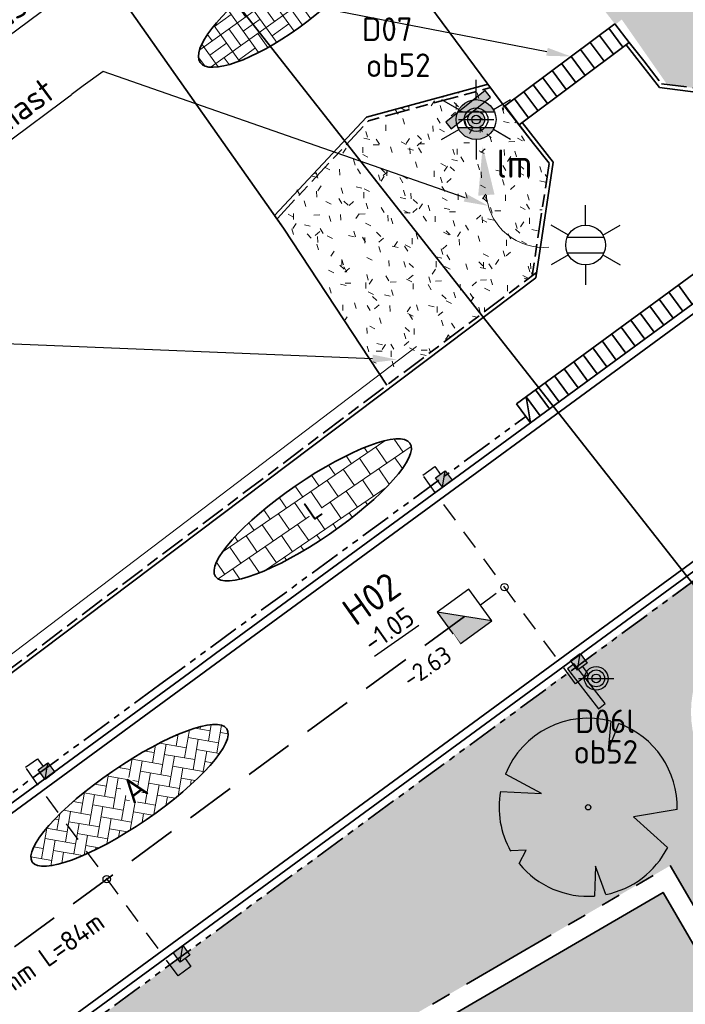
# Model space of a CAD drawing. Header units: metres. Extents: x 103263 to 106611, y 426963 to 428812.
# Tile 16 of 74: x 104272 to 104289, y 427694 to 427719. Entities that reach past the tile are written whole.
import ezdxf
from ezdxf import colors
from ezdxf.entities.mleader import LeaderData, LeaderLine
from ezdxf.enums import TextEntityAlignment as Align
from ezdxf.math import Vec2, Vec3

# ---------------------------------------------------------------- set-up
doc = ezdxf.new("R2010")
doc.units = ezdxf.units.M
for name, pattern in [('RI-HWA', [7.4, 5, -2.4]), ('RI-HWA_KOLKAANSLUITING', [4.3, 2.5, -1.8]), ('VH-OPSLUITBAND_100X200', [16, 8, -2, 4, -2]), ('VH-RWSBAND_110X220', [24, 10, -2, 2, -2, 2, -2, 2, -2]), ('VH-TROTTOIRBAND_180-200', [20, 10, -2, 2, -2, 2, -2])]:
    doc.linetypes.add(name, pattern=pattern)
for name, color, linetype, lineweight in [('B-WE-GK-BESCHOEIING_DAMWAND-G', 130, 'GK-BESCHOEIING', 18), ('N-WE-GR-BOOM-S', 7, 'Continuous', 25), ('N-WE-GW-TALUD_KRUIN-G', 3, 'Continuous', 35), ('N-WE-IE-AANPIJLING-G', 7, 'Continuous', 18), ('N-WE-IE-MEUBILAIR_WEGMEUBILAIR-S', 7, 'Continuous', 25), ('N-WE-IE-MEUBILAIR_WEGMEUBILAIR_LICHTMAST-S', 7, 'Continuous', 25), ('N-WE-RI-HWA-G', 150, 'RI-HWA', 35), ('N-WE-RI-HWA_BOB-T18', 10, 'Continuous', 18), ('N-WE-RI-HWA_KOLK_TROTTOIRKOLK-S', 50, 'Continuous', 25), ('N-WE-RI-HWA_KOLKAANSLUITING-G', 150, 'RI-HWA_KOLKAANSLUITING', 25), ('N-WE-RI-HWA_KOLKAANSLUITING-INLAAT', 150, 'Continuous', 25), ('N-WE-RI-HWA_PUTDEKSELHOOGTE-T25', 7, 'Continuous', 25), ('N-WE-RI-HWA_PUTNUMMER-T35', 50, 'Continuous', 35), ('N-WE-RI-HWA_RIOOLPUT-S', 150, 'Continuous', 25), ('N-WE-VH-AANPIJLING-T25', 7, 'Continuous', 25), ('N-WE-VH-GOOT_BSS-G', 170, 'Continuous', 35), ('N-WE-VH-KANTOPSLUITING_INRITBAND-G', 210, 'Continuous', 35), ('N-WE-VH-KANTOPSLUITING_OPSLUITBAND_100X200-G', 150, 'VH-OPSLUITBAND_100X200', 35), ('N-WE-VH-KANTOPSLUITING_TROTTOIRBAND_180 200-G', 210, 'VH-TROTTOIRBAND_180-200', 35), ('N-WE-VH-KANTOPSLUITING_TROTTOIRBAND_RWS_110 220-G', 210, 'VH-RWSBAND_110X220', 35), ('N-WE-VH-KANTVERHARDING-G', 210, 'Continuous', 35), ('N-WE-VH-T25', 7, 'Continuous', 25), ('N-WE-VH-VERHARDING_BETONSTRAATSTEEN-A-500', 252, 'Continuous', 18), ('N-WE-VH-VERHARDING_BETONSTRAATSTEEN-G', 252, 'Continuous', 35), ('N-WE-VH-VERHARDING_TEGEL-A-200', 252, 'Continuous', 18), ('N-WE-VW-VERKEERSTEKEN_BORD-S', 1, 'Continuous', 25), ('N-WE-WH-DUIKER-G', 150, 'Continuous', 35), ('V-WE-VH-T25', 7, 'Continuous', 25), ('V-WE-VH-VERHARDING_BETONSTRAATSTEEN-A-250', 252, 'Continuous', 18), ('X-XX-AL-AANPIJLING-T25', 7, 'Continuous', 25), ('X-XX-AL-REFERENTIE-T25', 7, 'Continuous', 25)]:
    doc.layers.add(name, color=color, linetype=linetype, lineweight=lineweight)
for name, color, linetype, lineweight, true_color in [('B-WE-IE-MEUBILAIR_WEGMEUBILAIR_LICHTMAST-S', 7, 'Continuous', 25, 0x000000), ('N-WE-GR-BEPLANTING-A-250', 7, 'Continuous', 18, 0x00a500), ('N-WE-GR-GRAS-A-250', 7, 'Continuous', 18, 0x7ca500)]:
    doc.layers.add(name, color=color, linetype=linetype, lineweight=lineweight, true_color=true_color)
doc.styles.add('NLCS-ISO', font='NLCS-ISO.ttf')
doc.styles.add('NLCS-ISO-M200-T25', font='NLCS-ISO.ttf', dxfattribs={"height": 0.5})
doc.styles.add('NLCS-ISO-M200-T35', font='NLCS-ISO.ttf', dxfattribs={"height": 0.7})
doc.styles.add('NLCS-ISO-M250-T18', font='NLCS-ISO.ttf', dxfattribs={"height": 0.45})
doc.styles.add('NLCS-ISO-M250-T25', font='NLCS-ISO.ttf', dxfattribs={"height": 0.625})
doc.linetypes.add('GK-BESCHOEIING', pattern='A,30,-5,[1,NLCS.SHX,S=1,R=0,X=0,Y=0],-5', length=40)

# ---------------------------------------------------------------- blocks, each defined once
blk = doc.blocks.new('*U240')
at = {"ltscale": 20, "flags": 128}
for points in [[(0.579, 2.19), (0.513, 1.443), (0.778, 2.128)], [(-2.229, 0.403), (-1.184, 0.353), (-2.105, 0.838)], [(2.265, -0.058), (1.153, -0.248), (2.022, -1.021)], [(-1.754, -1.434), (-1.576, -1.088), (-1.973, -1.113)], [(0.446, -2.221), (0.189, -1.499), (0.162, -2.26)]]:
    blk.add_lwpolyline(points, dxfattribs=at)
blk.add_lwpolyline([(2.265, -0.058, 0.321944), (0.778, 2.128, 0.321944)], format="xyb", dxfattribs=at)
blk.add_circle((0, 0), 0.0675)
at = {"ltscale": 20}
for start, end in [(75.1844, 158.299), (169.749, 209.4302), (281.3601, 333.2046), (219.2667, 274.1068)]:
    blk.add_arc((0, 0), 2.266, start, end, dxfattribs=at)
blk = doc.blocks.new('*U101')
h = blk.add_hatch(color=256)
h.dxf.hatch_style = 1
h.paths.add_polyline_path([(-0.024, 0.211), (-0.211, -0.024), (0.024, -0.211)])
h = blk.add_hatch(color=256)
h.paths.add_polyline_path([(-0.021, 0.181), (0.004, 0.189), (0.211, 0.024), (0.024, -0.211)])
h.paths.add_polyline_path([(-0.024, 0.211), (0.004, 0.189), (-0.021, 0.181)])
blk.add_lwpolyline([(0.024, -0.211), (-0.211, -0.024), (-0.024, 0.211), (0.211, 0.024)], close=True)
blk.add_lwpolyline([(0.024, -0.211), (-0.024, 0.211)])
blk = doc.blocks.new('*U97')
h = blk.add_hatch(color=256)
h.dxf.hatch_style = 1
h.paths.add_polyline_path([(-0.024, 0.211), (-0.211, -0.024), (0.024, -0.211)])
h = blk.add_hatch(color=256)
h.paths.add_polyline_path([(-0.021, 0.181), (0.004, 0.189), (0.211, 0.024), (0.024, -0.211)])
h.paths.add_polyline_path([(-0.024, 0.211), (0.004, 0.189), (-0.021, 0.181)])
blk.add_lwpolyline([(0.024, -0.211), (-0.211, -0.024), (-0.024, 0.211), (0.211, 0.024)], close=True)
blk.add_lwpolyline([(0.024, -0.211), (-0.024, 0.211)])
blk = doc.blocks.new('*U98')
at = {"ltscale": 1000}
blk.add_hatch(color=256, dxfattribs=at).paths.add_polyline_path([(0.5, -0.5), (0, 0), (-0.5, 0.5), (-0.5, -0.5)])
blk.add_lwpolyline([(-0.5, 0.5), (-0.5, -0.5), (0.5, -0.5), (0.5, 0.5)], close=True, dxfattribs=at)
blk.add_lwpolyline([(0.5, -0.5), (-0.5, 0.5)])
blk = doc.blocks.new('*U99')
h = blk.add_hatch(color=256)
h.dxf.hatch_style = 1
h.paths.add_polyline_path([(-0.024, 0.211), (-0.211, -0.024), (0.024, -0.211)])
h = blk.add_hatch(color=256)
h.paths.add_polyline_path([(-0.021, 0.181), (0.004, 0.189), (0.211, 0.024), (0.024, -0.211)])
h.paths.add_polyline_path([(-0.024, 0.211), (0.004, 0.189), (-0.021, 0.181)])
blk.add_lwpolyline([(0.024, -0.211), (-0.211, -0.024), (-0.024, 0.211), (0.211, 0.024)], close=True)
blk.add_lwpolyline([(0.024, -0.211), (-0.024, 0.211)])
blk = doc.blocks.new('*U93')
h = blk.add_hatch(color=256)
h.dxf.hatch_style = 1
h.paths.add_polyline_path([(-0.024, 0.211), (-0.211, -0.024), (0.024, -0.211)])
h = blk.add_hatch(color=256)
h.paths.add_polyline_path([(-0.021, 0.181), (0.004, 0.189), (0.211, 0.024), (0.024, -0.211)])
h.paths.add_polyline_path([(-0.024, 0.211), (0.004, 0.189), (-0.021, 0.181)])
blk.add_lwpolyline([(0.024, -0.211), (-0.211, -0.024), (-0.024, 0.211), (0.211, 0.024)], close=True)
blk.add_lwpolyline([(0.024, -0.211), (-0.024, 0.211)])
blk = doc.blocks.new('B-SIE-WEG_LICHTMAST-SO')
at = {"ltscale": 0.1}
for p, q in [((0, 1.266), (0, 2.531)), ((-1.096, 0.633), (-2.192, 1.266)), ((1.096, 0.633), (2.192, 1.266)), ((-1.096, -0.633), (-2.192, -1.266)), ((1.096, -0.633), (2.192, -1.266)), ((0, -1.266), (0, -2.531))]:
    blk.add_line(p, q, dxfattribs=at)
at = {"flags": 128}
for points in [[(-1.163, 0.5), (1.163, 0.5)], [(-1.163, -0.5), (1.163, -0.5)]]:
    blk.add_lwpolyline(points, dxfattribs=at)
at = {"ltscale": 0.1}
blk.add_circle((0, 0), 1.266, dxfattribs=at)
at = {"style": 'NLCS-ISO'}
blk.add_attdef('TYPE', text='', height=1.8, dxfattribs=at).set_placement((0, 2.531), align=Align.BOTTOM_CENTER)
blk = doc.blocks.new('SIE-WEG_VERKEERSBORD_PAAL-SO')
blk.add_line((-0.3, 0), (0.3, 0))
for radius in [0.2, 0.0745]:
    blk.add_circle((0, 0), radius)
at = {"style": 'NLCS-ISO'}
blk.add_attdef('VERKEERSBORD', (0.2, 0.202), '', height=0.4, dxfattribs=at)
blk = doc.blocks.new('N-SIE-WEG_LICHTMAST-SO')
h = blk.add_hatch(color=256)
h.paths.add_polyline_path([(1.163, 0.5, 0.658505), (-1.163, 0.5)])
h.paths.add_polyline_path([(-1.163, -0.5, 0.658505), (1.163, -0.5)])
at = {"flags": 128}
for points in [[(0, 1.266), (0, 2.531)], [(-2.192, 1.266), (-1.096, 0.633)], [(1.096, 0.633), (2.192, 1.266)], [(-1.163, 0.5), (1.163, 0.5)], [(-1.163, -0.5), (1.163, -0.5)], [(-2.192, -1.266), (-1.096, -0.633)], [(2.192, -1.266), (1.096, -0.633)], [(0, -1.266), (0, -2.531)]]:
    blk.add_lwpolyline(points, dxfattribs=at)
at = {"ltscale": 0.5}
blk.add_circle((0, 0), 1.266, dxfattribs=at)
at = {"style": 'NLCS-ISO'}
blk.add_attdef('TYPE', text='', height=1.8, dxfattribs=at).set_placement((0, 2.531), align=Align.BOTTOM_CENTER)
blk = doc.blocks.new('verkeersbord richting')
h = blk.add_hatch(color=256)
edge = h.paths.add_edge_path()
edge.add_arc((0, 0), 0.714, -540, -180)
h.paths.add_polyline_path([(-2.143, 1.429), (-2.143, 0.714), (2.143, 0.714), (2.143, 1.429)])
blk.add_lwpolyline([(-2.143, 1.429), (-2.143, 0.714), (2.143, 0.714), (2.143, 1.429)], close=True)
blk.add_circle((0, 0), 0.714)

msp = doc.modelspace()

# ---------------------------------------------------------------- hatches: boundary and pattern name
at = {"layer": 'N-WE-GR-BEPLANTING-A-250'}
h = msp.add_hatch(dxfattribs=at)
h.set_pattern_fill('AGR-BEPLANTING_SOORT_01', color=256, scale=0.2, style=0, pattern_type=2)
h.set_pattern_definition([(60, (104639.9556, 427910.1806), (-0.5773504, 0.9999998), [0.288676, -0.866026]), (120, (104639.9556, 427910.1806), (-1.1547004, -2e-07), [0.288676, -0.866026]), (270, (104639.95565, 427910.18064), (0.57735, -1), [0.25, -1.75])])
edge = h.paths.add_edge_path()
edge.add_line((104659.33, 427926.461), (104651.723, 427930.161))
edge.add_line((104651.723, 427930.161), (104630.494, 427940.377))
edge.add_line((104630.494, 427940.377), (104615.821, 427939.216))
edge.add_line((104615.821, 427939.216), (104614.238, 427936.942))
edge.add_line((104614.238, 427936.942), (104618.901, 427931.767))
edge.add_line((104618.901, 427931.767), (104620.001, 427927.102))
edge.add_line((104620.001, 427927.102), (104630.09, 427928.171))
edge.add_line((104630.09, 427928.171), (104636.288, 427922.296))
edge.add_line((104636.288, 427922.296), (104635.626, 427916.445))
edge.add_line((104635.626, 427916.445), (104649.327, 427918.542))
edge.add_line((104649.327, 427918.542), (104660.637, 427913.992))
edge.add_line((104660.637, 427913.992), (104663.613, 427914.901))
edge.add_line((104663.613, 427914.901), (104665.801, 427914.176))
edge.add_line((104665.801, 427914.176), (104667.1, 427911.864))
edge.add_line((104667.1, 427911.864), (104668.62, 427908.935))
edge.add_line((104668.62, 427908.935), (104670.709, 427905.029))
edge.add_line((104670.709, 427905.029), (104666.141, 427898.787))
edge.add_line((104666.141, 427898.787), (104659.394, 427895.168))
edge.add_line((104659.394, 427895.168), (104659.885, 427894.606))
edge.add_arc((2471945.486, 2366238.399), 3059610.724, 219.310766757, 219.311095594)
edge.add_arc((104633.177, 427844.621), 52.499, 34.4665, 43.8921, ccw=False)
edge.add_arc((104561.264, 427811.91), 131.021, 20.52501, 28.45236, ccw=False)
edge.add_arc((104687.252, 427859.058), 3.5, 200.2205, 290.1775)
edge.add_arc((104734.333, 427775.806), 92.191, 116.25825, 119.84127, ccw=False)
edge.add_line((104693.547, 427858.483), (104693.719, 427859.706))
edge.add_line((104693.719, 427859.706), (104675.355, 427897.713))
edge.add_line((104675.355, 427897.713), (104665.269, 427916.348))
edge.add_line((104665.269, 427916.348), (104661.135, 427923.401))
edge.add_line((104661.135, 427923.401), (104659.33, 427926.461))
edge = h.paths.add_edge_path()
edge.add_line((104670.155, 427924.725), (104658.918, 427940.306))
edge.add_line((104658.918, 427940.306), (104653.228, 427936.582))
edge.add_arc((104651.49, 427939.148), 3.1, 210.7823, 304.1096, ccw=False)
edge.add_arc((104006.721, 427555.058), 747.402, 30.782318, 33.226245)
edge.add_line((104631.932, 427964.594), (104627.986, 427961.768))
edge.add_line((104627.986, 427961.768), (104626.318, 427960.551))
edge.add_line((104626.318, 427960.551), (104625.97, 427960.946))
edge.add_line((104625.97, 427960.946), (104624.14, 427949.098))
edge.add_line((104624.14, 427949.098), (104623.843, 427947.174))
edge.add_line((104623.843, 427947.174), (104618.568, 427941.942))
edge.add_line((104618.568, 427941.942), (104631.166, 427942.938))
edge.add_line((104631.166, 427942.938), (104634.784, 427941.178))
edge.add_line((104634.784, 427941.178), (104651.566, 427933.017))
edge.add_line((104651.566, 427933.017), (104660.886, 427928.485))
edge.add_line((104660.886, 427928.485), (104667.484, 427917.521))
edge.add_line((104667.484, 427917.521), (104673.544, 427906.582))
edge.add_line((104673.544, 427906.582), (104680.594, 427892.683))
edge.add_line((104680.594, 427892.683), (104687.997, 427877.313))
edge.add_line((104687.997, 427877.313), (104695.985, 427860.764))
edge.add_line((104695.985, 427860.764), (104701.345, 427863.409))
edge.add_line((104701.345, 427863.409), (104685.833, 427895.579))
edge.add_line((104685.833, 427895.579), (104682.011, 427903.447))
edge.add_line((104682.011, 427903.447), (104677.897, 427911.161))
edge.add_line((104677.897, 427911.161), (104670.155, 427924.725))
at = {"layer": 'N-WE-GR-GRAS-A-250'}
h = msp.add_hatch(dxfattribs=at)
h.set_pattern_fill('AGR-GRAS_01-SO', color=256, scale=0.05, angle=-43.6709, pattern_type=2)
h.set_pattern_definition([(316.3290536, (0, 0), (1.767291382, 0.0410020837), [0.15, -1]), (1.3290536, (0.5343, -0.1644), (1.5089930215, 1.7854803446), [0.15, -1]), (346.3290536, (0.1759, 0.0394), (1.3156843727, 0.9664236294), [0.15, -1]), (331.3290536, (0.7036, 0.1578), (0.9740066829, 0.3221971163), [0.15, -1]), (91.3290536, (1.87095, 1.6702), (-0.58708173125, -0.56376860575), [0.15, -1]), (106.3290536, (1.43023, -0.6741), (-0.3111394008, -0.71637439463), [0.15, -1]), (121.3290536, (0.2515, -0.171), (-0.4753752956, -0.7576399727), [0.15, -1]), (41.3290536, (0.7069, 0.0164), (0.1086561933, 1.693574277), [0.15, -1]), (56.3290536, (0, 0), (-0.333375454, 1.663989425), [0.15, -1])])
edge = h.paths.add_edge_path()
edge.add_line((104296.151, 427724.828), (104310.045, 427735.376))
edge.add_line((104310.045, 427735.376), (104323.252, 427745.255))
edge.add_line((104323.252, 427745.255), (104335.361, 427754.228))
edge.add_line((104335.361, 427754.228), (104335.58, 427754.39))
edge.add_line((104335.58, 427754.39), (104338.136, 427750.866))
edge.add_line((104338.136, 427750.866), (104331.185, 427745.771))
edge.add_line((104331.185, 427745.771), (104328.218, 427743.596))
edge.add_line((104328.218, 427743.596), (104318.57, 427736.524))
edge.add_line((104318.57, 427736.524), (104298.342, 427721.696))
edge.add_line((104298.342, 427721.696), (104292.29, 427717.259))
edge.add_line((104292.29, 427717.259), (104290.012, 427717.555))
edge.add_line((104290.012, 427717.555), (104289.505, 427717.621))
edge.add_line((104289.505, 427717.621), (104288.714, 427717.724))
edge.add_line((104288.714, 427717.724), (104287.561, 427719.377))
edge.add_line((104287.561, 427719.377), (104287.397, 427719.249))
edge.add_line((104287.397, 427719.249), (104287.067, 427719.673))
edge.add_line((104287.067, 427719.673), (104287.083, 427721.279))
edge.add_line((104287.083, 427721.279), (104287.63, 427720.579))
edge.add_arc((104289.074, 427721.993), 2.021, 224.3908, 306.9754)
edge.add_line((104290.289, 427720.378), (104296.151, 427724.828))
h = msp.add_hatch(dxfattribs=at)
h.set_pattern_fill('AGR-GRAS_01-SO', color=256, scale=0.05, angle=-43.6709, pattern_type=2)
h.set_pattern_definition([(316.3290536, (19.8319, -2.2229), (1.767291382, 0.0410020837), [0.15, -1]), (1.3290536, (20.3662, -2.3873), (1.5089930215, 1.7854803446), [0.15, -1]), (346.3290536, (20.0078, -2.1835), (1.3156843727, 0.9664236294), [0.15, -1]), (331.3290536, (20.53556, -2.0651), (0.9740066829, 0.3221971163), [0.15, -1]), (91.3290536, (21.7029, -0.5527), (-0.58708173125, -0.56376860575), [0.15, -1]), (106.3290536, (21.26215, -2.89703), (-0.3111394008, -0.71637439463), [0.15, -1]), (121.3290536, (20.08344, -2.3939), (-0.4753752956, -0.7576399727), [0.15, -1]), (41.3290536, (20.5388, -2.2065), (0.1086561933, 1.693574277), [0.15, -1]), (56.3290536, (19.8319, -2.2229), (-0.333375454, 1.663989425), [0.15, -1])])
h.paths.add_polyline_path([(104283.759, 427717.621), (104281.712, 427717.066), (104279.301, 427715.098), (104278.955, 427714.064), (104281.627, 427710.105), (104285.28, 427712.856), (104285.694, 427715.58), (104284.638, 427717.097), (104284.224, 427717.4)])
h = msp.add_hatch(dxfattribs=at)
h.set_pattern_fill('AGR-GRAS_01-SO', color=256, scale=0.05, angle=-43.6709, pattern_type=2)
h.set_pattern_definition([(316.3290536, (0, 0), (1.767291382, 0.0410020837), [0.15, -1]), (1.3290536, (0.5343, -0.1644), (1.5089930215, 1.7854803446), [0.15, -1]), (346.3290536, (0.1759, 0.0394), (1.3156843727, 0.9664236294), [0.15, -1]), (331.3290536, (0.7036, 0.1578), (0.9740066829, 0.3221971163), [0.15, -1]), (91.3290536, (1.87095, 1.6702), (-0.58708173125, -0.56376860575), [0.15, -1]), (106.3290536, (1.43023, -0.6741), (-0.3111394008, -0.71637439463), [0.15, -1]), (121.3290536, (0.2515, -0.171), (-0.4753752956, -0.7576399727), [0.15, -1]), (41.3290536, (0.7069, 0.0164), (0.1086561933, 1.693574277), [0.15, -1]), (56.3290536, (0, 0), (-0.333375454, 1.663989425), [0.15, -1])])
h.paths.add_polyline_path([(104275.692, 427694.549), (104275.041, 427695.198), (104279.408, 427690.842), (104279.074, 427691.176)], flags=16)
edge = h.paths.add_edge_path(flags=16)
edge.add_arc((104291.972, 427701.757), 2.65, 45.5696, 210.813)
edge.add_line((104289.696, 427700.4), (104297.646, 427689.881))
edge.add_line((104297.646, 427689.881), (104303.158, 427683.038))
edge.add_arc((104305.228, 427685.132), 2.944, 225.3277, 305.3599)
edge.add_arc((104305.196, 427684.733), 2.65, 310.933, 397.9526)
edge.add_line((104307.285, 427686.363), (104301.793, 427693.475))
edge.add_line((104301.793, 427693.475), (104293.827, 427703.65))
h.paths.add_polyline_path([(104284.191, 427666.59), (104285.603, 427668.006), (104286.198, 427667.412), (104284.786, 427665.996)], flags=0)
h.paths.add_polyline_path([(104270.171, 427680.854), (104270.031, 427680.713), (104270.145, 427680.828)], flags=0)
h.paths.add_polyline_path([(104288.793, 427697.848), (104298.854, 427680.563), (104264.284, 427660.441), (104254.223, 427677.726)], flags=16)
edge = h.paths.add_edge_path()
edge.add_line((104262.017, 427645.765), (104261.951, 427646.108))
edge.add_line((104261.951, 427646.108), (104265.871, 427646.902))
edge.add_line((104265.871, 427646.902), (104265.938, 427646.559))
edge.add_line((104265.938, 427646.559), (104272.417, 427647.871))
edge.add_line((104272.417, 427647.871), (104283.793, 427653.387))
edge.add_line((104283.793, 427653.387), (104277.689, 427659.183))
edge.add_line((104277.689, 427659.183), (104276.953, 427660.06))
edge.add_line((104276.953, 427660.06), (104283.948, 427653.478))
edge.add_line((104283.948, 427653.478), (104308.8, 427671.454))
edge.add_line((104308.8, 427671.454), (104312.485, 427681.392))
edge.add_line((104312.485, 427681.392), (104301.555, 427695.404))
edge.add_line((104301.555, 427695.404), (104294.32, 427704.682))
edge.add_line((104294.32, 427704.682), (104294.163, 427704.559))
edge.add_line((104294.163, 427704.559), (104292.823, 427706.277))
edge.add_arc((104291.936, 427704.172), 2.284, 67.15, 122.6045)
edge.add_line((104290.705, 427706.096), (104289.919, 427705.519))
edge.add_line((104289.919, 427705.519), (104214.399, 427649.879))
edge.add_arc((104137.37, 427575.58), 107.022, 31.6449, 43.96666, ccw=False)
edge.add_line((104228.48, 427631.729), (104245.478, 427642.415))
edge.add_line((104245.478, 427642.415), (104262.017, 427645.765))
h.paths.add_polyline_path([(104297.381, 427683.094), (104298.587, 427681.022), (104299.021, 427681.458)], flags=16)
h.paths.add_polyline_path([(104264.284, 427660.441), (104254.358, 427677.493), (104259.929, 427667.923), (104264.284, 427660.441), (104272.509, 427665.229), (104297.125, 427679.557)], flags=16)
h.paths.add_polyline_path([(104284.808, 427695.529), (104284.875, 427695.568), (104284.861, 427695.582)], flags=0)
at = {"layer": 'N-WE-GR-GRAS-A-250', "ltscale": 0.2, "transparency": 33554541}
h = msp.add_hatch(dxfattribs=at)
h.set_pattern_fill('AGR-GRAS_GAZON-SO', color=256, scale=0.25, angle=-15.7128, pattern_type=2)
h.set_pattern_definition([(21.78717977, (-111925.4831, 44226.4794), (0.11529375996, 0.46797005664), [0, -0.38, 0, -0.425, 0, -0.40625]), (351.78717977, (-111925.4831, 44226.4794), (0.6169810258, 0.5593505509), [0, -0.205, 0, -0.3425, 0, -0.13125]), (311.78717977, (-111925.7791, 44226.56268), (0.7498256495, -0.20947784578), [0, -0.125, 0, -0.45, 0, -0.5875]), (301.78717977, (-111925.7791, 44226.5627), (0.7828699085, 0.0076927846), [0, -0.0625, 0, -0.295, 0, -0.3375]), (35.28717977, (-111925.8364, 44227.56828), (-0.00229157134, 0.4571957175), [0.0375, -0.523875]), (354.28717977, (-111926.35232, 44225.73446), (0.29821790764, 0.3465533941), [0.0375, -0.523875])])
h.paths.add_polyline_path([(104264.465, 427661.124), (104254.906, 427677.545), (104288.612, 427697.165), (104298.17, 427680.744)])
at = {"layer": 'N-WE-VH-VERHARDING_BETONSTRAATSTEEN-A-500'}
h = msp.add_hatch(dxfattribs=at)
h.set_pattern_fill('AVH-BSS_KEIFORMAAT_BLOK', color=256, scale=2.5, angle=35.7522, pattern_type=2)
h.set_pattern_definition([(35.75217134, (268600.9208, 17949.61946), (-0.3067472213, 0.426064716), []), (35.75217134, (268600.76744, 17949.8325), (0.11931749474, 0.7328119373), [0.525, -0.525]), (125.75217134, (268600.9208, 17949.61946), (-0.426064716, -0.3067472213), []), (125.75217134, (268600.7078, 17949.4661), (-0.7328119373, 0.11931749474), [0.525, -0.525])])
edge = h.paths.add_edge_path()
edge.add_ellipse((104278.91, 427719.774), major_axis=(2.064, 1.486), ratio=0.294883, start_angle=0, end_angle=360)
at = {"layer": 'N-WE-VH-VERHARDING_TEGEL-A-200'}
h = msp.add_hatch(dxfattribs=at)
h.set_pattern_fill('AVH-TEGEL_200X200_HALFST', color=256, scale=2.5, angle=124.4377, pattern_type=2)
h.set_pattern_definition([(124.43767497, (-0.3511, -0.20846), (-0.4889401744, 0.27099355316), [0.5, -0.5]), (214.43767497, (-0.3511, -0.20846), (0.28275471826, -0.4123709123), [])])
edge = h.paths.add_edge_path()
edge.add_ellipse((104279.7, 427706.901), major_axis=(2.474, 1.697), ratio=0.25, start_angle=0, end_angle=360)
at = {"layer": 'V-WE-VH-VERHARDING_BETONSTRAATSTEEN-A-250'}
h = msp.add_hatch(dxfattribs=at)
h.set_pattern_fill('AVH-BSS_KEIFORMAAT_KEPER', color=256, scale=2.5, angle=-99.7846, pattern_type=2)
h.set_pattern_definition([(260.2154245, (0, 0), (0.21407123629, -0.30329194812), [0.7875, -0.2625]), (170.2154245, (0.51736, -0.08922), (0.21407123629, -0.30329194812), [0.7875, -0.2625])])
edge = h.paths.add_edge_path()
edge.add_ellipse((104275.04, 427699.636), major_axis=(2.474, 1.697), ratio=0.25, start_angle=0, end_angle=360)

# ---------------------------------------------------------------- linework, layer by layer
at = {"layer": 'N-WE-GW-TALUD_KRUIN-G'}
msp.add_lwpolyline([(104281.583, 427710.07), (104278.955, 427714.064), (104278.728, 427714.386), (104281.065, 427716.891), (104284.16, 427717.73)], dxfattribs=at)
at = {"layer": 'N-WE-IE-AANPIJLING-G'}
msp.add_arc((104285.564, 427715.031), 1.453, 184.8046, 275.671, dxfattribs=at)
at = {"layer": 'N-WE-RI-HWA_KOLKAANSLUITING-G', "ltscale": 0.2}
msp.add_lwpolyline([(104283.964, 427704.483), (104284.579, 427704.935)], dxfattribs=at)
at = {"layer": 'N-WE-RI-HWA_KOLKAANSLUITING-INLAAT', "ltscale": 0.2}
for centre in [(104284.579, 427704.935), (104274.459, 427697.506)]:
    msp.add_circle(centre, 0.0931, dxfattribs=at)
at = {"layer": 'N-WE-VH-AANPIJLING-T25'}
msp.add_solid([(104283.909, 427714.894), (104284.024, 427716.156), (104284.324, 427714.925)], dxfattribs=at)
at = {"layer": 'N-WE-VH-GOOT_BSS-G', "flags": 128}
for points in [[(104277.989, 427703.541), (104284.002, 427707.948), (104285.365, 427708.948), (104297.732, 427718.012)], [(104300.735, 427713.915), (104289.528, 427705.7), (104287.003, 427703.85), (104268.575, 427690.341)], [(104277.989, 427703.541), (104265.571, 427694.438)]]:
    msp.add_lwpolyline(points, dxfattribs=at)
at = {"layer": 'N-WE-VH-KANTOPSLUITING_INRITBAND-G', "flags": 128}
for points in [[(104284.579, 427717.172), (104287.384, 427719.266)], [(104287.592, 427718.673), (104287.233, 427719.154)], [(104287.352, 427718.493), (104286.993, 427718.974)], [(104284.948, 427716.699), (104287.753, 427718.793)], [(104287.112, 427718.314), (104286.753, 427718.795)], [(104286.631, 427717.955), (104286.272, 427718.436)], [(104286.871, 427718.135), (104286.512, 427718.615)], [(104286.391, 427717.776), (104286.032, 427718.256)], [(104285.91, 427717.417), (104285.551, 427717.897)], [(104286.15, 427717.596), (104285.791, 427718.077)], [(104285.669, 427717.237), (104285.31, 427717.718)], [(104285.429, 427717.058), (104285.07, 427717.538)], [(104284.948, 427716.699), (104284.589, 427717.179)], [(104285.189, 427716.878), (104284.83, 427717.359)], [(104284.886, 427709.601), (104294.759, 427716.838)], [(104285.241, 427709.117), (104295.114, 427716.354)], [(104288.758, 427712.439), (104289.112, 427711.955)], [(104289, 427712.616), (104289.354, 427712.132)], [(104288.516, 427712.261), (104288.871, 427711.777)], [(104288.032, 427711.907), (104288.387, 427711.423)], [(104288.274, 427712.084), (104288.629, 427711.6)], [(104287.79, 427711.729), (104288.145, 427711.245)], [(104287.306, 427711.375), (104287.661, 427710.891)], [(104287.548, 427711.552), (104287.903, 427711.068)], [(104287.064, 427711.197), (104287.419, 427710.713)], [(104286.822, 427711.02), (104287.177, 427710.536)], [(104286.338, 427710.665), (104286.693, 427710.181)], [(104286.58, 427710.842), (104286.935, 427710.359)], [(104286.096, 427710.488), (104286.451, 427710.004)], [(104285.612, 427710.133), (104285.967, 427709.649)], [(104285.854, 427710.31), (104286.209, 427709.826)], [(104285.37, 427709.956), (104285.725, 427709.472)], [(104285.128, 427709.778), (104285.483, 427709.294)], [(104285.241, 427709.117), (104285.128, 427709.778)], [(104284.886, 427709.601), (104285.241, 427709.117)]]:
    msp.add_lwpolyline(points, dxfattribs=at)
at = {"layer": 'N-WE-VH-KANTOPSLUITING_OPSLUITBAND_100X200-G', "ltscale": 0.08}
for p, q in [((104287.753, 427718.793), (104288.121, 427718.322)), ((104285.319, 427716.224), (104284.948, 427716.699))]:
    msp.add_line(p, q, dxfattribs=at)
at = {"layer": 'N-WE-VH-KANTOPSLUITING_OPSLUITBAND_100X200-G', "ltscale": 0.08, "flags": 128}
for points in [[(104288.121, 427718.322), (104288.573, 427717.743)], [(104278.802, 427714.318), (104281.119, 427716.802), (104284.224, 427717.644)], [(104288.573, 427717.743), (104292.29, 427717.259)], [(104285.319, 427716.224), (104285.715, 427715.716)], [(104285.715, 427715.716), (104285.28, 427712.856)]]:
    msp.add_lwpolyline(points, dxfattribs=at)
at = {"layer": 'N-WE-VH-KANTOPSLUITING_TROTTOIRBAND_180 200-G', "ltscale": 0.08, "flags": 128}
for points in [[(104275.811, 427702.453), (104277.113, 427703.407), (104285.123, 427709.278)], [(104290.79, 427706.117), (104289.77, 427705.369), (104229.365, 427661.091)], [(104275.811, 427702.453), (104241.259, 427677.127)]]:
    msp.add_lwpolyline(points, dxfattribs=at)
at = {"layer": 'N-WE-VH-KANTOPSLUITING_TROTTOIRBAND_RWS_110 220-G', "ltscale": 0.25, "flags": 128}
msp.add_lwpolyline([(104264.284, 427660.441), (104254.223, 427677.726), (104288.793, 427697.848), (104298.854, 427680.563)], close=True, dxfattribs=at)
at = {"layer": 'N-WE-VH-KANTVERHARDING-G', "ltscale": 0.1}
for p, q in [((104284.471, 427717.31), (104277.431, 427726.811)), ((104287.384, 427719.266), (104287.753, 427718.793)), ((104285.317, 427716.225), (104284.471, 427717.31))]:
    msp.add_line(p, q, dxfattribs=at)
for points in [[(104274.934, 427719.775), (104278.955, 427714.064)], [(104287.673, 427718.733), (104288.519, 427717.649)], [(104278.728, 427714.386), (104281.065, 427716.891), (104284.16, 427717.73)], [(104288.519, 427717.649), (104292.316, 427717.155)], [(104285.028, 427716.758), (104285.82, 427715.743)], [(104285.82, 427715.743), (104285.373, 427712.801)]]:
    msp.add_lwpolyline(points, dxfattribs=at)
at = {"layer": 'N-WE-VH-KANTVERHARDING-G'}
msp.add_lwpolyline([(104300.859, 427713.746), (104289.652, 427705.531), (104229.246, 427661.253)], dxfattribs=at)
at = {"layer": 'N-WE-VH-KANTVERHARDING-G', "flags": 128}
for points in [[(104276.565, 427702.757), (104277.231, 427703.245), (104285.241, 427709.117)], [(104276.565, 427702.757), (104238.259, 427674.68)]]:
    msp.add_lwpolyline(points, dxfattribs=at)
at = {"layer": 'N-WE-VH-KANTVERHARDING-G'}
msp.add_lwpolyline([(104264.465, 427661.124), (104254.906, 427677.545), (104288.612, 427697.165), (104298.17, 427680.744)], close=True, dxfattribs=at)
at = {"layer": 'N-WE-VH-VERHARDING_BETONSTRAATSTEEN-G'}
for centre, major_axis, ratio in [((104278.906, 427719.771), (2.069, 1.489), 0.294226), ((104275.04, 427699.636), (2.474, 1.697), 0.25)]:
    msp.add_ellipse(centre, major_axis=major_axis, ratio=ratio, dxfattribs=at)
at = {"layer": 'N-WE-WH-DUIKER-G', "ltscale": 0.25}
msp.add_lwpolyline([(104276.069, 427721.954), (104290.927, 427703.034)], dxfattribs=at)

# ---------------------------------------------------------------- block references
at = {"layer": 'B-WE-IE-MEUBILAIR_WEGMEUBILAIR_LICHTMAST-S', "xscale": 0.4, "yscale": 0.4, "zscale": 0.4}
msp.add_blockref('B-SIE-WEG_LICHTMAST-SO', (104286.642, 427713.639), dxfattribs=at)
at = {"layer": 'N-WE-GR-BOOM-S'}
msp.add_blockref('*U240', (104286.706, 427699.334), dxfattribs=at)
at = {"layer": 'N-WE-IE-MEUBILAIR_WEGMEUBILAIR-S'}
ref = msp.add_blockref('SIE-WEG_VERKEERSBORD_PAAL-SO', (104283.856, 427716.831), dxfattribs=dict(at, xscale=1.5, yscale=1.5, zscale=1.5))
ref.add_attrib('VERKEERSBORD', 'D07', (104280.954, 427718.83), dxfattribs={"layer": '0', "height": 0.6, "style": 'NLCS-ISO'})
ref = msp.add_blockref('SIE-WEG_VERKEERSBORD_PAAL-SO', (104283.856, 427716.831), dxfattribs=dict(at, xscale=1.5, yscale=1.5, zscale=1.5))
ref.add_attrib('VERKEERSBORD', 'ob52', (104281.054, 427717.914), dxfattribs={"layer": '0', "height": 0.6, "style": 'NLCS-ISO'})
ref = msp.add_blockref('SIE-WEG_VERKEERSBORD_PAAL-SO', (104286.911, 427702.612), dxfattribs=dict(at, xscale=1.5, yscale=1.5, zscale=1.5))
ref.add_attrib('VERKEERSBORD', 'ob52', (104286.333, 427700.443), dxfattribs={"layer": '0', "height": 0.6, "style": 'NLCS-ISO'})
ref = msp.add_blockref('SIE-WEG_VERKEERSBORD_PAAL-SO', (104286.911, 427702.612), dxfattribs=dict(at, xscale=1.5, yscale=1.5, zscale=1.5))
ref.add_attrib('VERKEERSBORD', 'D06l', (104286.376, 427701.222), dxfattribs={"layer": '0', "height": 0.6, "style": 'NLCS-ISO'})
at = {"layer": 'N-WE-IE-MEUBILAIR_WEGMEUBILAIR_LICHTMAST-S'}
ref = msp.add_blockref('N-SIE-WEG_LICHTMAST-SO', (104283.856, 427716.831), dxfattribs=dict(at, xscale=0.4, yscale=0.4, zscale=0.4))
ref.add_attrib('TYPE', 'lm', dxfattribs={"layer": '0', "height": 0.72, "style": 'NLCS-ISO'}).set_placement((104284.829, 427715.133), align=Align.BOTTOM_CENTER)
at = {"layer": 'N-WE-RI-HWA_KOLK_TROTTOIRKOLK-S', "rotation": 345}
for name, p in [('*U99', (104283.035, 427707.686)), ('*U97', (104286.469, 427703.034)), ('*U93', (104272.929, 427700.254)), ('*U101', (104276.363, 427695.603))]:
    msp.add_blockref(name, p, dxfattribs=at)
at = {"layer": 'N-WE-RI-HWA_RIOOLPUT-S', "rotation": 36.28328413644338}
msp.add_blockref('*U98', (104283.561, 427704.187), dxfattribs=at)
at = {"layer": 'N-WE-VW-VERKEERSTEKEN_BORD-S', "xscale": 0.3, "yscale": 0.3, "zscale": 0.3}
for p, rotation in [((104283.856, 427716.831), 38.69118860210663), ((104286.911, 427702.612), 128.0439978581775)]:
    msp.add_blockref('verkeersbord richting', p, dxfattribs=dict(at, rotation=rotation))

# ---------------------------------------------------------------- next in the draw order: texts
at = {"layer": 'N-WE-VH-T25', "insert": (104279.422, 427707.021), "char_height": 0.5, "width": 0.36486, "attachment_point": 1, "rotation": 34.4377, "style": 'NLCS-ISO-M200-T25', "bg_fill": 3, "box_fill_scale": 1, "bg_fill_color": 256, "bg_fill_transparency": 0}
msp.add_mtext('L', dxfattribs=at)
at = {"layer": 'V-WE-VH-T25', "insert": (104274.756, 427699.888), "char_height": 0.625, "width": 0.36486, "attachment_point": 1, "rotation": 37.0834, "style": 'NLCS-ISO-M250-T25', "bg_fill": 3, "box_fill_scale": 1, "bg_fill_color": 256, "bg_fill_transparency": 0}
msp.add_mtext('A', dxfattribs=at)
at = {"layer": 'X-XX-AL-AANPIJLING-T25', "ltscale": 0.25, "insert": (104267.916, 427692.264), "char_height": 0.5, "width": 8.57157, "attachment_point": 1, "rotation": 35.4744, "style": 'NLCS-ISO-M200-T25', "bg_fill": 3, "box_fill_scale": 1.2, "bg_fill_color": 256, "bg_fill_transparency": 0}
msp.add_mtext('HWA: PVC %%C315mm L=84m', dxfattribs=at)

# ---------------------------------------------------------------- next in the draw order: linework, layer by layer
at = {"layer": 'N-WE-RI-HWA_KOLKAANSLUITING-G', "ltscale": 0.2}
msp.add_lwpolyline([(104276.452, 427695.482), (104276.6, 427695.28), (104276.278, 427695.044), (104272.708, 427699.907), (104272.394, 427700.353), (104272.702, 427700.568), (104272.843, 427700.372)], dxfattribs=at)
at = {"layer": 'N-WE-VH-VERHARDING_BETONSTRAATSTEEN-G'}
msp.add_ellipse((104279.7, 427706.901), major_axis=(2.474, 1.697), ratio=0.25, dxfattribs=at)

# ---------------------------------------------------------------- next in the draw order: texts
at = {"layer": 'N-WE-RI-HWA_PUTNUMMER-T35', "ltscale": 0.25, "insert": (104280.382, 427704.496), "char_height": 0.7, "width": 1.407, "attachment_point": 1, "rotation": 35.2026, "style": 'NLCS-ISO-M200-T35', "bg_fill": 3, "box_fill_scale": 1.2, "bg_fill_color": 256, "bg_fill_transparency": 0}
msp.add_mtext('H02', dxfattribs=at)

# ---------------------------------------------------------------- next in the draw order: texts
at = {"layer": 'N-WE-RI-HWA_PUTDEKSELHOOGTE-T25', "insert": (104280.923, 427703.664), "char_height": 0.5, "width": 1.83413, "attachment_point": 1, "rotation": 35.2026, "style": 'NLCS-ISO', "bg_fill": 3, "box_fill_scale": 1.2, "bg_fill_color": 256, "bg_fill_transparency": 0}
msp.add_mtext('{\\L-1.05}', dxfattribs=at)

# ---------------------------------------------------------------- next in the draw order: linework, layer by layer
at = {"layer": 'B-WE-GK-BESCHOEIING_DAMWAND-G', "ltscale": 0.08, "flags": 128}
msp.add_lwpolyline([(104238.764, 427677.916), (104249.099, 427685.848), (104271.927, 427703.144), (104282.341, 427711.053)], dxfattribs=at)
at = {"layer": 'N-WE-RI-HWA-G', "ltscale": 0.25, "flags": 128}
msp.add_lwpolyline([(104283.561, 427704.187), (104230.271, 427665.066), (104215.844, 427654.17)], dxfattribs=at)
at = {"layer": 'N-WE-RI-HWA_KOLKAANSLUITING-G', "ltscale": 0.2}
msp.add_lwpolyline([(104286.558, 427702.914), (104286.706, 427702.712), (104286.385, 427702.476), (104282.815, 427707.338), (104282.5, 427707.784), (104282.808, 427708), (104282.949, 427707.804)], dxfattribs=at)
at = {"layer": 'N-WE-VH-KANTOPSLUITING_OPSLUITBAND_100X200-G', "ltscale": 0.08, "flags": 128}
msp.add_lwpolyline([(104239.081, 427678.038), (104285.394, 427712.942)], dxfattribs=at)
at = {"layer": 'N-WE-VH-KANTVERHARDING-G', "ltscale": 0.1}
msp.add_lwpolyline([(104239.061, 427677.898), (104285.373, 427712.801)], dxfattribs=at)

# ---------------------------------------------------------------- next in the draw order: texts
at = {"layer": 'N-WE-RI-HWA_BOB-T18', "insert": (104281.932, 427702.727), "char_height": 0.45, "width": 5.859535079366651e-12, "attachment_point": 1, "rotation": 34.0618, "style": 'NLCS-ISO-M250-T18', "bg_fill": 3, "box_fill_scale": 1.2, "bg_fill_color": 256, "bg_fill_transparency": 0}
msp.add_mtext('-2.63 ', dxfattribs=at)

# ---------------------------------------------------------------- next in the draw order: leaders
at = {"layer": 'X-XX-AL-REFERENTIE-T25', "ltscale": 0.1}
ml = msp.add_multileader_mtext('Standard', dxfattribs=at)
ml.set_content('bestaande uitstroom PVC%%C125mm\\Paansluiten op duiker', color=256, style='NLCS-ISO-M250-T25')
ml.set_leader_properties(color=256, linetype='ByLayer', lineweight=-1)
ml.build(insert=Vec2(0, 0))
ml.multileader.update_dxf_attribs({"text_left_attachment_type": 5, "text_right_attachment_type": 5, "dogleg_length": 0.625, "arrow_head_size": 0.625})
ctx = ml.context
ctx.base_point, ctx.char_height, ctx.arrow_head_size, ctx.landing_gap_size, ctx.plane_origin, ctx.plane_x_axis, ctx.plane_y_axis = Vec3(104260.459, 427703.057), 0.625, 0.625, 0.225, Vec3(104253.724, 427716.334), Vec3(0.802943, 0.596056), Vec3(-0.596056, 0.802943)
ctx.left_attachment, ctx.right_attachment = 5, 5
notes = []
notes.append((ctx, [(0, (1, 1, 0), (104271.358, 427711.148), (-0.802943, -0.596056), 0.625, [(0, [(104281.846, 427710.722)], 0, [])])]))
ctx.mtext.insert, ctx.mtext.text_direction, ctx.mtext.rotation, ctx.mtext.flow_direction = Vec3(104259.534, 427704.68), Vec3(0.802943, 0.596056), 0.63858, 5
ctx.mtext.has_bg_fill, ctx.mtext.bg_color, ctx.mtext.bg_scale_factor, ctx.mtext.bg_transparency, ctx.mtext.use_window_bg_color = 1, -1027028792, 1.5, 0, 1
for ctx, leaders in notes:
    for number, flags, end, landing, length, lines in leaders:
        leader = LeaderData()
        leader.index, (leader.has_last_leader_line, leader.has_dogleg_vector, leader.attachment_direction) = number, flags
        leader.last_leader_point, leader.dogleg_vector, leader.dogleg_length = Vec3(end), Vec3(landing), length
        for number, points, colour, breaks in lines:
            line = LeaderLine()
            line.index, line.vertices, line.color, line.breaks = number, Vec3.list(points), colors.encode_raw_color(colour), breaks
            leader.lines.append(line)
        ctx.leaders.append(leader)

# ---------------------------------------------------------------- next in the draw order: leaders
ml = msp.add_multileader_mtext('Standard', dxfattribs=at)
ml.set_content('verplaatsen bestaande lichtmast', color=256, style='NLCS-ISO-M250-T25')
ml.set_leader_properties(color=256, linetype='ByLayer', lineweight=-1)
ml.build(insert=Vec2(0, 0))
ml.multileader.update_dxf_attribs({"text_left_attachment_type": 5, "text_right_attachment_type": 5, "dogleg_length": 0.625, "arrow_head_size": 0.625})
ctx = ml.context
ctx.base_point, ctx.char_height, ctx.arrow_head_size, ctx.landing_gap_size, ctx.plane_origin, ctx.plane_x_axis, ctx.plane_y_axis = Vec3(104263.516, 427710.004), 0.625, 0.625, 0.225, Vec3(104256.731, 427723.244), Vec3(0.802943, 0.596056), Vec3(-0.596056, 0.802943)
ctx.left_attachment, ctx.right_attachment = 5, 5
notes = []
notes.append((ctx, [(0, (1, 1, 0), (104274.366, 427718.058), (-0.802943, -0.596056), 0.625, [(0, [(104284.166, 427714.636)], 0, [])])]))
ctx.mtext.insert, ctx.mtext.text_direction, ctx.mtext.rotation, ctx.mtext.flow_direction = Vec3(104263.212, 427710.791), Vec3(0.802943, 0.596056), 0.63858, 5
ctx.mtext.has_bg_fill, ctx.mtext.bg_color, ctx.mtext.bg_scale_factor, ctx.mtext.bg_transparency, ctx.mtext.use_window_bg_color = 1, -1027028792, 1.5, 0, 1
for ctx, leaders in notes:
    for number, flags, end, landing, length, lines in leaders:
        leader = LeaderData()
        leader.index, (leader.has_last_leader_line, leader.has_dogleg_vector, leader.attachment_direction) = number, flags
        leader.last_leader_point, leader.dogleg_vector, leader.dogleg_length = Vec3(end), Vec3(landing), length
        for number, points, colour, breaks in lines:
            line = LeaderLine()
            line.index, line.vertices, line.color, line.breaks = number, Vec3.list(points), colors.encode_raw_color(colour), breaks
            leader.lines.append(line)
        ctx.leaders.append(leader)

# ---------------------------------------------------------------- next in the draw order: leaders
ml = msp.add_multileader_mtext('Standard', dxfattribs=at)
ml.set_content('geen eindbanden toepassen', color=256, style='NLCS-ISO-M250-T25')
ml.set_leader_properties(color=256, linetype='ByLayer', lineweight=-1)
ml.build(insert=Vec2(0, 0))
ml.multileader.update_dxf_attribs({"text_left_attachment_type": 5, "text_right_attachment_type": 5, "dogleg_length": 0.625, "arrow_head_size": 0.625})
ctx = ml.context
ctx.base_point, ctx.char_height, ctx.arrow_head_size, ctx.landing_gap_size, ctx.plane_origin, ctx.plane_x_axis, ctx.plane_y_axis = Vec3(104265.18, 427713.919), 0.625, 0.625, 0.225, Vec3(104259.688, 427728.049), Vec3(0.802943, 0.596056), Vec3(-0.596056, 0.802943)
ctx.left_attachment, ctx.right_attachment = 5, 5
notes = []
notes.append((ctx, [(0, (1, 1, 0), (104274.374, 427720.744), (-0.802943, -0.596056), 0.625, [(0, [(104286.272, 427718.436)], 0, [])])]))
ctx.mtext.insert, ctx.mtext.text_direction, ctx.mtext.rotation, ctx.mtext.flow_direction = Vec3(104264.876, 427714.705), Vec3(0.802943, 0.596056), 0.63858, 5
ctx.mtext.has_bg_fill, ctx.mtext.bg_color, ctx.mtext.bg_scale_factor, ctx.mtext.bg_transparency, ctx.mtext.use_window_bg_color = 1, -1027028792, 1.5, 0, 1
for ctx, leaders in notes:
    for number, flags, end, landing, length, lines in leaders:
        leader = LeaderData()
        leader.index, (leader.has_last_leader_line, leader.has_dogleg_vector, leader.attachment_direction) = number, flags
        leader.last_leader_point, leader.dogleg_vector, leader.dogleg_length = Vec3(end), Vec3(landing), length
        for number, points, colour, breaks in lines:
            line = LeaderLine()
            line.index, line.vertices, line.color, line.breaks = number, Vec3.list(points), colors.encode_raw_color(colour), breaks
            leader.lines.append(line)
        ctx.leaders.append(leader)

doc.saveas('drawing.dxf')
